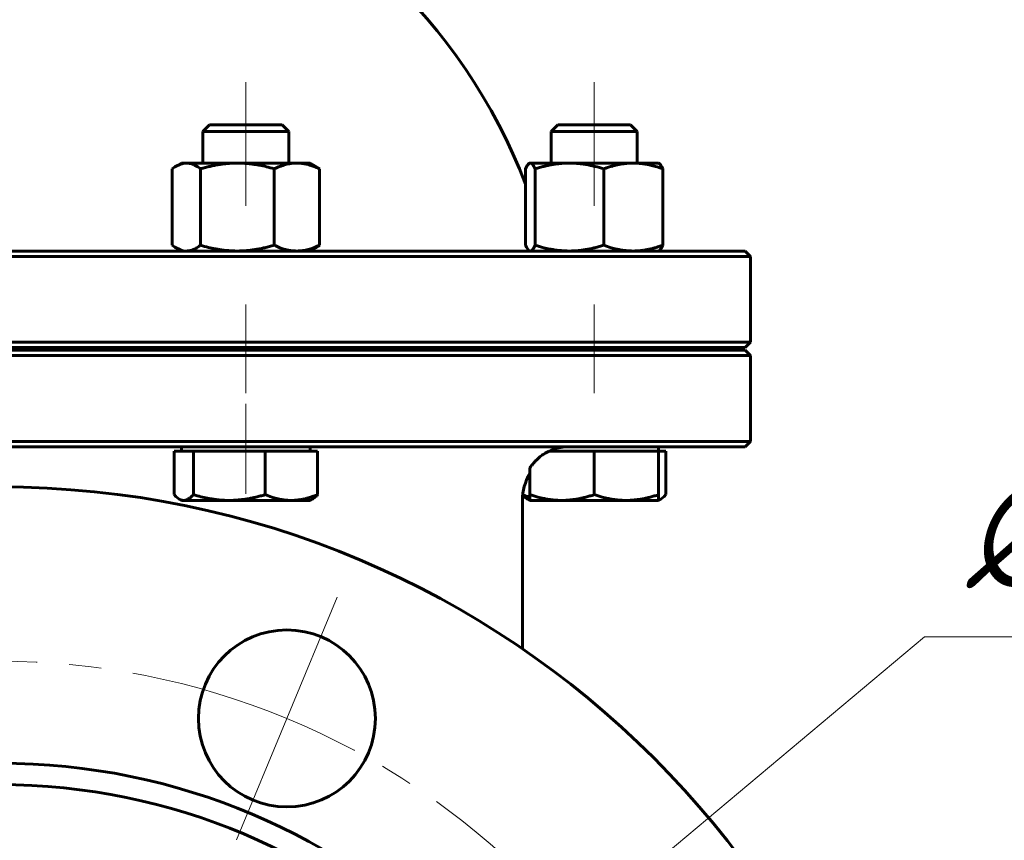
# Model space of a CAD drawing. Header units: millimetres. Extents: x 0 to 594, y 0 to 420.
# Tile 18 of 22: x 429 to 475, y 197 to 235. Entities that reach past the tile are written whole.
import ezdxf

# ---------------------------------------------------------------- set-up
doc = ezdxf.new("R2010")
doc.units = ezdxf.units.MM
for name, pattern in [('K5LT_AXLED', [12, 7.5, -1.5, 1.5, -1.5]), ('K5LT_BASIC', [0]), ('K5LT_THIN', [0])]:
    doc.linetypes.add(name, pattern=pattern)
doc.layers.add('Системный слой', color=7, linetype='Continuous')
doc.layers.add('Системный слой (1)', color=7, linetype='Continuous', true_color=0x6c6c6c)
doc.styles.add('KDIMTEXTSTYLE', font='GOST_AU.SHX', dxfattribs={"width": 0.96, "oblique": 15, "height": 5})
doc.styles.add('KTEXTSTYLE', font='GOST_AU.SHX', dxfattribs={"width": 0.56, "height": 5})
doc.dimstyles.new('KDIMSTYLE (0.25)', dxfattribs={"dimtxt": 5, "dimasz": 1, "dimexe": 2, "dimexo": 0, "dimgap": 1, "dimtad": 1, "dimlfac": 4, "dimtxsty": 'KDIMTEXTSTYLE', "dimsah": 1, "dimcen": 0, "dimdle": 1, "dimadec": 0, "dimazin": 0, "dimtfac": 0.667, "dimtmove": 0, "dimatfit": 3, "dimfxl": 1, "dimtvp": 1, "dimtolj": 1, "dimtzin": 0, "dimarcsym": 0})

# ---------------------------------------------------------------- blocks, each defined once
blk = doc.blocks.new('U49')
at = {"layer": 'Системный слой (1)', "color": 143, "linetype": 'K5LT_BASIC', "lineweight": 60, "true_color": 0x33acca}
for start, end in [(106.6015, 159.0486), (20.9328, 73.3985)]:
    blk.add_arc((428.498, 217.771), 26.25, start, end, dxfattribs=at)
blk = doc.blocks.new('U57')
at = {"layer": 'Системный слой (1)', "color": 143, "linetype": 'K5LT_BASIC', "lineweight": 60, "true_color": 0x33acca}
for p, q in [((438.781, 229.908), (438.285, 229.908)), ((441.671, 229.908), (438.781, 229.908))]:
    blk.add_line(p, q, dxfattribs=at)
blk = doc.blocks.new('U61')
at = {"layer": 'Системный слой (1)', "color": 143, "linetype": 'K5LT_BASIC', "lineweight": 60, "true_color": 0x33acca}
for p, q in [((454.468, 214.839), (454.208, 214.742)), ((454.758, 214.895), (454.468, 214.839)), ((454.981, 214.908), (454.758, 214.895)), ((454.208, 214.742), (454.141, 214.708))]:
    blk.add_line(p, q, dxfattribs=at)
blk = doc.blocks.new('U62')
at = {"layer": 'Системный слой (1)', "color": 143, "linetype": 'K5LT_BASIC', "lineweight": 60, "true_color": 0x33acca}
for p, q in [((452.886, 212.668), (452.995, 212.626)), ((452.995, 212.626), (453.104, 212.587)), ((453.104, 212.587), (453.214, 212.551))]:
    blk.add_line(p, q, dxfattribs=at)
blk = doc.blocks.new('U63')
at = {"layer": 'Системный слой (1)', "color": 143, "linetype": 'K5LT_BASIC', "lineweight": 60, "true_color": 0x33acca}
for p, q in [((453.076, 227.986), (453.015, 227.865)), ((453.133, 228.07), (453.076, 227.986)), ((453.189, 228.118), (453.133, 228.07)), ((453.205, 228.126), (453.189, 228.118)), ((453.222, 228.131), (453.205, 228.126)), ((453.239, 228.133), (453.222, 228.131))]:
    blk.add_line(p, q, dxfattribs=at)
blk = doc.blocks.new('U65')
at = {"layer": 'Системный слой (1)', "color": 143, "linetype": 'K5LT_BASIC', "lineweight": 60, "true_color": 0x33acca}
for p, q in [((459.24, 224.048), (459.296, 224.097)), ((459.24, 224.048), (459.24, 224.048)), ((459.296, 224.097), (459.354, 224.18)), ((459.354, 224.18), (459.416, 224.301))]:
    blk.add_line(p, q, dxfattribs=at)
blk = doc.blocks.new('U66')
at = {"layer": 'Системный слой (1)', "color": 143, "linetype": 'K5LT_BASIC', "lineweight": 60, "true_color": 0x33acca}
for p, q in [((436.544, 224.301), (436.609, 224.254)), ((436.609, 224.254), (436.671, 224.212)), ((436.671, 224.212), (436.733, 224.175)), ((436.733, 224.175), (436.894, 224.096)), ((436.894, 224.096), (437.05, 224.049)), ((437.05, 224.049), (437.205, 224.033))]:
    blk.add_line(p, q, dxfattribs=at)
blk = doc.blocks.new('U68')
at = {"layer": 'Системный слой (1)', "color": 143, "linetype": 'K5LT_BASIC', "lineweight": 60, "true_color": 0x33acca}
for p, q in [((459.254, 228.109), (459.24, 228.118)), ((459.24, 228.118), (459.24, 228.118)), ((459.31, 228.052), (459.254, 228.109)), ((459.369, 227.959), (459.31, 228.052)), ((459.416, 227.865), (459.369, 227.959))]:
    blk.add_line(p, q, dxfattribs=at)
blk = doc.blocks.new('U70')
at = {"layer": 'Системный слой (1)', "color": 143, "linetype": 'K5LT_BASIC', "lineweight": 60, "true_color": 0x33acca}
for p, q in [((453.015, 224.301), (453.061, 224.206)), ((453.061, 224.206), (453.119, 224.114)), ((453.119, 224.114), (453.175, 224.057)), ((453.175, 224.057), (453.189, 224.048)), ((453.189, 224.048), (453.205, 224.04)), ((453.205, 224.04), (453.222, 224.035)), ((453.222, 224.035), (453.239, 224.033))]:
    blk.add_line(p, q, dxfattribs=at)
blk = doc.blocks.new('U71')
at = {"layer": 'Системный слой (1)', "color": 143, "linetype": 'K5LT_BASIC', "lineweight": 60, "true_color": 0x33acca}
for p, q in [((459.397, 212.521), (459.477, 212.59)), ((459.477, 212.59), (459.56, 212.676)), ((459.214, 212.423), (459.249, 212.435)), ((459.249, 212.435), (459.284, 212.45)), ((459.284, 212.45), (459.32, 212.469)), ((459.32, 212.469), (459.397, 212.521))]:
    blk.add_line(p, q, dxfattribs=at)
blk = doc.blocks.new('U72')
at = {"layer": 'Системный слой (1)', "color": 143, "linetype": 'K5LT_BASIC', "lineweight": 60, "true_color": 0x33acca}
for p, q in [((436.609, 227.912), (436.544, 227.865)), ((436.671, 227.954), (436.609, 227.912)), ((436.733, 227.991), (436.671, 227.954)), ((436.894, 228.07), (436.733, 227.991)), ((437.051, 228.117), (436.894, 228.07)), ((437.205, 228.133), (437.051, 228.117))]:
    blk.add_line(p, q, dxfattribs=at)
blk = doc.blocks.new('U73')
at = {"layer": 'Системный слой (1)', "color": 143, "linetype": 'K5LT_BASIC', "lineweight": 60, "true_color": 0x33acca}
for p, q in [((436.632, 212.676), (436.716, 212.59)), ((436.716, 212.59), (436.796, 212.521)), ((436.796, 212.521), (436.872, 212.469)), ((436.872, 212.469), (436.942, 212.435)), ((436.942, 212.435), (437.011, 212.415)), ((437.011, 212.415), (437.08, 212.408))]:
    blk.add_line(p, q, dxfattribs=at)
blk = doc.blocks.new('U74')
at = {"layer": 'Системный слой (1)', "color": 143, "linetype": 'K5LT_BASIC', "lineweight": 60, "true_color": 0x33acca}
for p, q in [((456.214, 229.908), (454.521, 229.908)), ((457.907, 229.908), (456.214, 229.908))]:
    blk.add_line(p, q, dxfattribs=at)
blk = doc.blocks.new('U82')
at = {"layer": 'Системный слой (1)', "color": 30, "linetype": 'K5LT_AXLED', "lineweight": 18, "true_color": 0xff8000}
for p, q in [((441.892, 202.244), (444.236, 207.903)), ((439.548, 196.585), (441.892, 202.244))]:
    blk.add_line(p, q, dxfattribs=at)
for start, end in [(67.5, 112.5), (22.5, 67.5)]:
    blk.add_arc((428.498, 169.908), 35, start, end, dxfattribs=at)
blk = doc.blocks.new('D9')
at = {"layer": 'Системный слой (1)'}
for points in [[(451.912, 188.675), (455.321, 192.391), (451.066, 189.684), (451.873, 189.5)], [(401.674, 147.425), (405.929, 150.132), (405.123, 150.315), (405.083, 151.141)]]:
    blk.add_hatch(color=7, dxfattribs=at).paths.add_polyline_path(points)
at = {"layer": 'Системный слой (1)', "color": 7, "linetype": 'K5LT_THIN', "lineweight": 18, "true_color": 0xffffff}
for p, q in [((455.321, 192.391), (471.623, 206.055)), ((471.623, 206.055), (490.275, 206.055)), ((401.674, 147.425), (455.321, 192.391)), ((451.066, 189.684), (455.321, 192.391)), ((455.321, 192.391), (451.912, 188.675)), ((451.873, 189.5), (451.066, 189.684)), ((451.912, 188.675), (451.873, 189.5)), ((401.674, 147.425), (405.083, 151.141)), ((405.083, 151.141), (405.123, 150.315)), ((405.929, 150.132), (401.674, 147.425)), ((405.123, 150.315), (405.929, 150.132))]:
    blk.add_line(p, q, dxfattribs=at)
blk.add_wipeout([(473.623, 207.055), (473.623, 214.437), (487.689, 214.437), (487.689, 207.055)]).dxf.layer = 'Системный слой (1)'
at = {"layer": 'Системный слой (1)', "color": 7, "char_height": 5, "attachment_point": 1, "style": 'KTEXTSTYLE'}
for s, insert in [('\\H5.0;\\W1.000;\\Q15;\\Q15;\\W0.960;∅', (473.623, 213.642)), ('\\H5.0;\\W1.000;\\Q15;\\Q15;\\W0.960;280', (476.93, 213.642))]:
    blk.add_mtext(s, dxfattribs=dict(at, insert=insert))
blk = doc.blocks.new('KDIMARROW_01')
at = {"layer": 'Системный слой'}
blk.add_hatch(color=0, dxfattribs=at).paths.add_polyline_path([(-5, -0.658), (0, 0), (-5, 0.658), (-4.5, 0)])
at = {"layer": 'Системный слой', "color": 0, "linetype": 'K5LT_THIN', "lineweight": 18}
for p, q in [((-4.5, 0), (-5, 0.658)), ((-5, 0.658), (0, 0)), ((0, 0), (-5, -0.658)), ((-5, -0.658), (-4.5, 0))]:
    blk.add_line(p, q, dxfattribs=at)
at = {"layer": 'Системный слой (1)', "color": 0, "linetype": 'K5LT_THIN', "lineweight": 18}
blk.add_line((243.405, 169.908), (243.155, 169.908), dxfattribs=at)
blk = doc.blocks.new('D10')
at = {"layer": 'Системный слой (1)'}
for points in [[(417.416, 178.075), (412.889, 180.298), (416.687, 176.979), (416.635, 177.804)], [(444.106, 159.518), (440.309, 162.837), (440.36, 162.012), (439.579, 161.741)]]:
    blk.add_hatch(color=7, dxfattribs=at).paths.add_polyline_path(points)
at = {"layer": 'Системный слой (1)', "color": 7, "linetype": 'K5LT_THIN', "lineweight": 18, "true_color": 0xffffff}
for p, q in [((379.919, 202.244), (359.68, 202.244)), ((412.889, 180.298), (379.919, 202.244)), ((412.889, 180.298), (417.416, 178.075)), ((416.687, 176.979), (412.889, 180.298)), ((444.106, 159.518), (412.889, 180.298)), ((417.416, 178.075), (416.635, 177.804)), ((416.635, 177.804), (416.687, 176.979)), ((440.36, 162.012), (440.309, 162.837)), ((440.309, 162.837), (444.106, 159.518)), ((439.579, 161.741), (440.36, 162.012)), ((444.106, 159.518), (439.579, 161.741))]:
    blk.add_line(p, q, dxfattribs=at)
blk.add_wipeout([(361.68, 203.244), (361.68, 210.626), (377.27, 210.626), (377.27, 203.244)]).dxf.layer = 'Системный слой (1)'
at = {"layer": 'Системный слой (1)', "color": 7, "insert": (361.68, 209.831), "char_height": 5, "attachment_point": 1, "style": 'KTEXTSTYLE'}
blk.add_mtext('\\H5.0;\\W1.000;\\Q15;\\Q15;\\W0.960;DN150', dxfattribs=at)

msp = doc.modelspace()

# ---------------------------------------------------------------- linework, layer by layer
at = {"layer": 'Системный слой (1)', "color": 30, "linetype": 'K5LT_AXLED', "lineweight": 18, "true_color": 0xff8000}
for p, q in [((439.9782, 226.133), (439.9782, 231.908)), ((456.2141, 231.908), (456.2141, 226.133)), ((439.9782, 217.408), (439.9782, 221.533)), ((456.2141, 221.533), (456.2141, 217.408)), ((439.9782, 212.7079), (439.9782, 216.908))]:
    msp.add_line(p, q, dxfattribs=at)
at = {"layer": 'Системный слой (1)', "color": 143, "linetype": 'K5LT_BASIC', "lineweight": 60, "true_color": 0x33acca}
for p, q in [((438.2849, 229.908), (437.9782, 229.6012)), ((437.9782, 228.133), (437.9782, 229.6012)), ((437.9782, 229.6012), (438.564, 229.6012)), ((438.564, 229.6012), (441.9782, 229.6012)), ((441.6715, 229.908), (441.9782, 229.6012)), ((441.9782, 228.133), (441.9782, 229.6012)), ((454.5208, 229.908), (454.2141, 229.6012)), ((454.2141, 229.6012), (456.2141, 229.6012)), ((454.2141, 228.133), (454.2141, 229.6012)), ((456.2141, 229.6012), (458.2141, 229.6012)), ((457.9073, 229.908), (458.2141, 229.6012)), ((458.2141, 228.133), (458.2141, 229.6012)), ((436.5442, 227.865), (436.5442, 224.3009)), ((436.9782, 228.133), (436.7325, 227.9911)), ((436.9782, 228.133), (437.2052, 228.133)), ((437.2052, 228.133), (439.5832, 228.133)), ((437.8662, 227.865), (437.8662, 224.3009)), ((439.5832, 228.133), (442.3561, 228.133)), ((441.3002, 227.865), (441.3002, 224.3009)), ((442.3561, 228.133), (442.9782, 228.133)), ((442.9782, 228.133), (443.2238, 227.9911)), ((443.4121, 227.865), (443.4121, 224.3009)), ((453.0158, 227.8663), (453.0121, 227.865)), ((453.0121, 227.865), (453.0121, 227.1574)), ((453.0152, 227.865), (453.0152, 224.3009)), ((453.1886, 228.1183), (453.1877, 228.1178)), ((453.2141, 228.133), (453.1886, 228.1183)), ((453.2141, 228.133), (453.2393, 228.133)), ((453.2393, 228.133), (455.0628, 228.133)), ((453.4634, 227.865), (453.4634, 224.3009)), ((455.0628, 228.133), (458.0376, 228.133)), ((456.6623, 227.865), (456.6623, 224.3009)), ((458.0376, 228.133), (459.2141, 228.133)), ((459.2141, 228.133), (459.2395, 228.1183)), ((459.2395, 228.1183), (459.2404, 228.1178)), ((459.413, 227.865), (459.413, 224.3009)), ((459.416, 227.865), (459.416, 224.3009)), ((463.2477, 224.033), (393.7477, 224.033)), ((436.9782, 224.033), (436.7325, 224.1748)), ((442.9782, 224.033), (443.2238, 224.1748)), ((453.2141, 224.033), (453.1886, 224.0476)), ((459.2141, 224.033), (459.2395, 224.0476)), ((459.2395, 224.0476), (459.2404, 224.0482)), ((463.2477, 224.033), (463.4977, 223.783)), ((393.4977, 223.783), (463.4977, 223.783)), ((463.4977, 219.783), (463.4977, 223.783)), ((463.4977, 219.783), (393.4977, 219.783)), ((393.7477, 219.533), (463.2477, 219.533)), ((437.9782, 219.408), (437.9782, 219.533)), ((441.9782, 219.408), (441.9782, 219.533)), ((453.4977, 219.408), (453.4977, 219.533)), ((454.2141, 219.408), (454.2141, 219.533)), ((458.2141, 219.408), (458.2141, 219.533)), ((463.2477, 219.533), (463.4977, 219.783)), ((393.4977, 219.158), (463.4977, 219.158)), ((463.2477, 219.408), (393.7477, 219.408)), ((463.2477, 219.408), (463.4977, 219.158)), ((463.4977, 215.158), (463.4977, 219.158)), ((463.4977, 215.158), (393.4977, 215.158)), ((393.7477, 214.908), (463.2477, 214.908)), ((436.9782, 214.7079), (436.9782, 214.908)), ((442.9782, 214.7079), (442.9782, 214.908)), ((459.2141, 214.7079), (459.2141, 214.908)), ((463.2477, 214.908), (463.4977, 215.158)), ((436.6321, 214.7079), (437.0804, 214.7079)), ((436.6321, 214.7079), (436.6321, 212.6759)), ((437.0804, 214.7079), (437.5287, 214.7079)), ((437.5287, 214.7079), (439.2017, 214.7079)), ((437.5287, 214.7079), (437.5287, 212.6759)), ((439.2017, 214.7079), (440.8748, 214.7079)), ((440.8748, 214.7079), (442.0995, 214.7079)), ((440.8748, 214.7079), (440.8748, 212.6759)), ((442.0995, 214.7079), (443.3242, 214.7079)), ((443.3242, 214.7079), (443.3242, 212.6759)), ((454.1138, 214.7079), (454.7141, 214.7079)), ((454.7141, 214.7079), (456.2141, 214.7079)), ((456.2141, 214.7079), (457.7141, 214.7079)), ((456.2141, 214.7079), (456.2141, 212.6759)), ((457.7141, 214.7079), (459.2141, 214.7079)), ((459.2141, 214.7079), (459.5601, 214.7079)), ((459.2141, 214.7079), (459.2141, 212.6759)), ((459.5601, 214.7079), (459.5601, 212.6759)), ((453.2141, 213.9173), (453.2141, 212.6759)), ((453.2141, 212.4079), (453.2141, 212.6759)), ((459.2141, 212.6759), (459.2141, 212.4079)), ((436.9782, 212.4079), (436.8723, 212.469)), ((437.0804, 212.4079), (436.9782, 212.4079)), ((439.2017, 212.4079), (437.0804, 212.4079)), ((442.0995, 212.4079), (439.2017, 212.4079)), ((442.9782, 212.4079), (442.0995, 212.4079)), ((442.9782, 212.4079), (443.084, 212.469)), ((452.8727, 212.408), (452.8727, 210.6856)), ((453.2141, 212.4079), (453.1082, 212.469)), ((454.7141, 212.4079), (453.2141, 212.4079)), ((457.7141, 212.4079), (454.7141, 212.4079)), ((459.2141, 212.4079), (457.7141, 212.4079)), ((459.2141, 212.4079), (459.3199, 212.469)), ((452.8727, 210.6856), (452.8727, 205.4836))]:
    msp.add_line(p, q, dxfattribs=at)
for centre, radius in [((428.4977, 169.908), 43.125), ((441.8916, 202.2437), 4.125), ((428.4977, 169.908), 30.25), ((428.4977, 169.908), 29.25)]:
    msp.add_circle(centre, radius, dxfattribs=at)
msp.add_arc((455.3727, 212.408), 2.5, 149.75765, 179.99999, dxfattribs=at)
for points, knots in [([(437.8662, 227.865), (437.8091, 227.9082), (437.7133, 227.9734), (437.594, 228.0377), (437.4911, 228.0817), (437.3965, 228.1111), (437.2984, 228.1291), (437.2367, 228.133), (437.2052, 228.133)], [0, 0, 0, 0, 2.0992976, 3.6661943, 4.8141621, 6.3662407, 7.6678686, 9, 9, 9, 9]), ([(439.5832, 228.133), (439.5084, 228.133), (439.3615, 228.1298), (439.1425, 228.1155), (438.9307, 228.0931), (438.7234, 228.0633), (438.517, 228.0262), (438.3072, 227.9814), (438.0906, 227.9282), (437.9422, 227.8871), (437.8662, 227.865)], [0, 0, 0, 0, 1.5561945, 3.0194364, 4.4038421, 5.7276839, 7.0281179, 8.3245101, 9.6434552, 11, 11, 11, 11]), ([(441.3002, 227.865), (441.1746, 227.9016), (440.9429, 227.9633), (440.6684, 228.0228), (440.4511, 228.0616), (440.2462, 228.092), (440.0156, 228.1168), (439.7857, 228.1304), (439.6446, 228.133), (439.5832, 228.133)], [0, 0, 0, 0, 1.9742513, 3.7680806, 4.7008541, 5.7979446, 7.4303614, 8.8873454, 10, 10, 10, 10]), ([(442.3561, 228.133), (442.3101, 228.133), (442.2198, 228.1298), (442.0851, 228.1155), (441.9549, 228.0931), (441.8274, 228.0633), (441.7004, 228.0262), (441.5714, 227.9814), (441.4382, 227.9282), (441.3469, 227.8871), (441.3002, 227.865)], [0, 0, 0, 0, 1.5561945, 3.0194364, 4.4038421, 5.7276839, 7.0281179, 8.3245101, 9.6434552, 11, 11, 11, 11]), ([(443.4121, 227.865), (443.3209, 227.9082), (443.1678, 227.9734), (442.9772, 228.0377), (442.8128, 228.0817), (442.6617, 228.1111), (442.505, 228.1291), (442.4063, 228.133), (442.3561, 228.133)], [0, 0, 0, 0, 2.0992976, 3.6661943, 4.8141621, 6.3662407, 7.6678686, 9, 9, 9, 9]), ([(453.0121, 227.865), (453.0281, 227.9), (453.0579, 227.9601), (453.0984, 228.027), (453.1357, 228.0755), (453.1647, 228.1029), (453.1822, 228.1146), (453.1877, 228.1178)], [0, 0, 0, 0, 1.9873205, 3.838925, 5.4823064, 7.2028482, 8, 8, 8, 8]), ([(453.4634, 227.865), (453.444, 227.9082), (453.4115, 227.9734), (453.3711, 228.0377), (453.3362, 228.0817), (453.3041, 228.1111), (453.2709, 228.1291), (453.2499, 228.133), (453.2393, 228.133)], [0, 0, 0, 0, 2.0992976, 3.6661943, 4.8141621, 6.3662407, 7.6678686, 9, 9, 9, 9]), ([(455.0628, 228.133), (454.9931, 228.133), (454.8563, 228.1298), (454.6523, 228.1155), (454.455, 228.0931), (454.2619, 228.0633), (454.0696, 228.0262), (453.8741, 227.9814), (453.6724, 227.9282), (453.5341, 227.8871), (453.4634, 227.865)], [0, 0, 0, 0, 1.5561945, 3.0194364, 4.4038421, 5.7276839, 7.0281179, 8.3245101, 9.6434552, 11, 11, 11, 11]), ([(456.6623, 227.865), (456.524, 227.9082), (456.2922, 227.9734), (456.0035, 228.0377), (455.7545, 228.0817), (455.5256, 228.1111), (455.2884, 228.1291), (455.1389, 228.133), (455.0628, 228.133)], [0, 0, 0, 0, 2.0992976, 3.6661943, 4.8141621, 6.3662407, 7.6678686, 9, 9, 9, 9]), ([(458.0376, 228.133), (457.9777, 228.133), (457.86, 228.1298), (457.6846, 228.1155), (457.515, 228.0931), (457.3489, 228.0633), (457.1835, 228.0262), (457.0155, 227.9814), (456.842, 227.9282), (456.7231, 227.8871), (456.6623, 227.865)], [0, 0, 0, 0, 1.5561945, 3.0194364, 4.4038421, 5.7276839, 7.0281179, 8.3245101, 9.6434552, 11, 11, 11, 11]), ([(459.413, 227.865), (459.2941, 227.9082), (459.0947, 227.9734), (458.8464, 228.0377), (458.6324, 228.0817), (458.4356, 228.1111), (458.2315, 228.1291), (458.103, 228.133), (458.0376, 228.133)], [0, 0, 0, 0, 2.0992976, 3.6661943, 4.8141621, 6.3662407, 7.6678686, 9, 9, 9, 9]), ([(459.2395, 228.1183), (459.2518, 228.1112), (459.275, 228.093), (459.3096, 228.0529), (459.3461, 227.9985), (459.3805, 227.935), (459.4041, 227.8847), (459.413, 227.865)], [0, 0, 0, 0, 1.7965614, 3.3798847, 4.9691862, 6.8869487, 8, 8, 8, 8]), ([(437.2052, 224.033), (437.234, 224.033), (437.2906, 224.0362), (437.3749, 224.0504), (437.4564, 224.0728), (437.5362, 224.1027), (437.6157, 224.1398), (437.6965, 224.1845), (437.7798, 224.2377), (437.837, 224.2788), (437.8662, 224.3009)], [0, 0, 0, 0, 1.5561945, 3.0194364, 4.4038421, 5.7276839, 7.0281179, 8.3245101, 9.6434552, 11, 11, 11, 11]), ([(437.8662, 224.3009), (437.9918, 224.2643), (438.2235, 224.2026), (438.498, 224.1431), (438.7153, 224.1044), (438.9202, 224.0739), (439.1507, 224.0491), (439.3807, 224.0355), (439.5218, 224.033), (439.5832, 224.033)], [0, 0, 0, 0, 1.9742513, 3.7680806, 4.7008541, 5.7979446, 7.4303614, 8.8873454, 10, 10, 10, 10]), ([(439.5832, 224.033), (439.658, 224.033), (439.8049, 224.0362), (440.0239, 224.0504), (440.2357, 224.0728), (440.443, 224.1027), (440.6494, 224.1398), (440.8592, 224.1845), (441.0758, 224.2377), (441.2242, 224.2788), (441.3002, 224.3009)], [0, 0, 0, 0, 1.5561945, 3.0194364, 4.4038421, 5.7276839, 7.0281179, 8.3245101, 9.6434552, 11, 11, 11, 11]), ([(441.3002, 224.3009), (441.3914, 224.2577), (441.5445, 224.1925), (441.7351, 224.1282), (441.8995, 224.0842), (442.0506, 224.0548), (442.2072, 224.0368), (442.3059, 224.033), (442.3561, 224.033)], [0, 0, 0, 0, 2.0992976, 3.6661943, 4.8141621, 6.3662407, 7.6678686, 9, 9, 9, 9]), ([(442.3561, 224.033), (442.4022, 224.033), (442.4925, 224.0362), (442.6272, 224.0504), (442.7574, 224.0728), (442.8849, 224.1027), (443.0119, 224.1398), (443.1409, 224.1845), (443.2741, 224.2377), (443.3654, 224.2788), (443.4121, 224.3009)], [0, 0, 0, 0, 1.5561945, 3.0194364, 4.4038421, 5.7276839, 7.0281179, 8.3245101, 9.6434552, 11, 11, 11, 11]), ([(453.2393, 224.033), (453.249, 224.033), (453.2682, 224.0362), (453.2968, 224.0504), (453.3244, 224.0728), (453.3515, 224.1027), (453.3785, 224.1398), (453.4058, 224.1845), (453.4341, 224.2377), (453.4535, 224.2788), (453.4634, 224.3009)], [0, 0, 0, 0, 1.5561945, 3.0194364, 4.4038421, 5.7276839, 7.0281179, 8.3245101, 9.6434552, 11, 11, 11, 11]), ([(453.4634, 224.3009), (453.6016, 224.2577), (453.8335, 224.1925), (454.1222, 224.1282), (454.3711, 224.0842), (454.6, 224.0548), (454.8373, 224.0368), (454.9868, 224.033), (455.0628, 224.033)], [0, 0, 0, 0, 2.0992976, 3.6661943, 4.8141621, 6.3662407, 7.6678686, 9, 9, 9, 9]), ([(455.0628, 224.033), (455.1325, 224.033), (455.2694, 224.0362), (455.4734, 224.0504), (455.6706, 224.0728), (455.8638, 224.1027), (456.0561, 224.1398), (456.2515, 224.1845), (456.4532, 224.2377), (456.5915, 224.2788), (456.6623, 224.3009)], [0, 0, 0, 0, 1.5561945, 3.0194364, 4.4038421, 5.7276839, 7.0281179, 8.3245101, 9.6434552, 11, 11, 11, 11]), ([(456.6623, 224.3009), (456.7812, 224.2577), (456.9805, 224.1925), (457.2288, 224.1282), (457.4428, 224.0842), (457.6397, 224.0548), (457.8437, 224.0368), (457.9722, 224.033), (458.0376, 224.033)], [0, 0, 0, 0, 2.0992976, 3.6661943, 4.8141621, 6.3662407, 7.6678686, 9, 9, 9, 9]), ([(458.0376, 224.033), (458.0976, 224.033), (458.2152, 224.0362), (458.3907, 224.0504), (458.5603, 224.0728), (458.7263, 224.1027), (458.8917, 224.1398), (459.0598, 224.1845), (459.2332, 224.2377), (459.3521, 224.2788), (459.413, 224.3009)], [0, 0, 0, 0, 1.5561945, 3.0194364, 4.4038421, 5.7276839, 7.0281179, 8.3245101, 9.6434552, 11, 11, 11, 11]), ([(459.413, 224.3009), (459.3973, 224.2659), (459.3679, 224.2058), (459.328, 224.1386), (459.2912, 224.09), (459.2624, 224.0624), (459.245, 224.0508), (459.2395, 224.0476)], [0, 0, 0, 0, 1.9771957, 3.8228541, 5.4669918, 7.1962948, 8, 8, 8, 8]), ([(453.2141, 213.9173), (453.236, 213.9498), (453.2722, 214.001), (453.3474, 214.0988), (453.4356, 214.2019), (453.5615, 214.3295), (453.7031, 214.4528), (453.8896, 214.5879), (454.0302, 214.6676), (454.1138, 214.7079)], [0, 0, 0, 0, 0.9355593, 1.5021576, 2.9717341, 4.2284344, 5.8955777, 7.6214883, 10, 10, 10, 10]), ([(453.2139, 213.6674), (453.207, 213.6542), (453.2, 213.6419), (453.1837, 213.6127), (453.1745, 213.5958), (453.1566, 213.5618), (453.1478, 213.5446), (453.1306, 213.5101), (453.1222, 213.4928), (453.114, 213.4754)], [2.0371762, 2.0371762, 2.0371762, 2.0371762, 3.2192371, 3.2192371, 4.8288557, 4.8288557, 6.4384743, 6.4384743, 8.0468885, 8.0468885, 8.0468885, 8.0468885]), ([(437.0804, 212.4079), (437.0999, 212.4079), (437.1383, 212.4111), (437.1955, 212.4254), (437.2508, 212.4478), (437.3049, 212.4777), (437.3588, 212.5147), (437.4136, 212.5595), (437.4701, 212.6127), (437.5089, 212.6538), (437.5287, 212.6759)], [0, 0, 0, 0, 1.5561945, 3.0194364, 4.4038421, 5.7276839, 7.0281179, 8.3245101, 9.6434552, 11, 11, 11, 11]), ([(437.5287, 212.6759), (437.6511, 212.6393), (437.8768, 212.5776), (438.1443, 212.5181), (438.356, 212.4793), (438.5557, 212.4489), (438.7803, 212.4241), (439.0044, 212.4105), (439.1419, 212.4079), (439.2017, 212.4079)], [0, 0, 0, 0, 1.9742513, 3.7680806, 4.7008541, 5.7979446, 7.4303614, 8.8873454, 10, 10, 10, 10]), ([(439.2017, 212.4079), (439.2746, 212.4079), (439.4178, 212.4111), (439.6312, 212.4254), (439.8375, 212.4478), (440.0395, 212.4777), (440.2407, 212.5147), (440.4451, 212.5595), (440.6561, 212.6127), (440.8008, 212.6538), (440.8748, 212.6759)], [0, 0, 0, 0, 1.5561945, 3.0194364, 4.4038421, 5.7276839, 7.0281179, 8.3245101, 9.6434552, 11, 11, 11, 11]), ([(440.8748, 212.6759), (440.9806, 212.6327), (441.1581, 212.5675), (441.3792, 212.5032), (441.5699, 212.4592), (441.7451, 212.4298), (441.9268, 212.4118), (442.0413, 212.4079), (442.0995, 212.4079)], [0, 0, 0, 0, 2.0992976, 3.6661943, 4.8141621, 6.3662407, 7.6678686, 9, 9, 9, 9]), ([(442.0995, 212.4079), (442.1529, 212.4079), (442.2577, 212.4111), (442.4139, 212.4254), (442.5649, 212.4478), (442.7128, 212.4777), (442.8601, 212.5147), (443.0097, 212.5595), (443.1642, 212.6127), (443.2701, 212.6538), (443.3242, 212.6759)], [0, 0, 0, 0, 1.5561945, 3.0194364, 4.4038421, 5.7276839, 7.0281179, 8.3245101, 9.6434552, 11, 11, 11, 11]), ([(443.3242, 212.6759), (443.2945, 212.6427), (443.2394, 212.5859), (443.1593, 212.5174), (443.1095, 212.4837), (443.084, 212.469)], [0, 0, 0, 0, 2.094107, 3.9598557, 6, 6, 6, 6]), ([(453.1082, 212.469), (453.0831, 212.4835), (453.0352, 212.5158), (452.9607, 212.579), (452.9112, 212.6289), (452.8851, 212.6571)], [0, 0, 0, 0, 2.1505123, 4.0134917, 6, 6, 6, 6]), ([(453.2141, 212.6759), (453.3437, 212.6327), (453.5611, 212.5675), (453.8319, 212.5032), (454.0654, 212.4592), (454.28, 212.4298), (454.5026, 212.4118), (454.6428, 212.4079), (454.7141, 212.4079)], [0, 0, 0, 0, 2.0992976, 3.6661943, 4.8141621, 6.3662407, 7.6678686, 9, 9, 9, 9]), ([(454.7141, 212.4079), (454.7794, 212.4079), (454.9078, 212.4111), (455.0991, 212.4254), (455.2841, 212.4478), (455.4652, 212.4777), (455.6456, 212.5147), (455.8288, 212.5595), (456.018, 212.6127), (456.1477, 212.6538), (456.2141, 212.6759)], [0, 0, 0, 0, 1.5561945, 3.0194364, 4.4038421, 5.7276839, 7.0281179, 8.3245101, 9.6434552, 11, 11, 11, 11]), ([(456.2141, 212.6759), (456.3437, 212.6327), (456.5611, 212.5675), (456.8319, 212.5032), (457.0654, 212.4592), (457.28, 212.4298), (457.5026, 212.4118), (457.6428, 212.4079), (457.7141, 212.4079)], [0, 0, 0, 0, 2.0992976, 3.6661943, 4.8141621, 6.3662407, 7.6678686, 9, 9, 9, 9]), ([(457.7141, 212.4079), (457.7794, 212.4079), (457.9078, 212.4111), (458.0991, 212.4254), (458.2841, 212.4478), (458.4652, 212.4777), (458.6456, 212.5147), (458.8288, 212.5595), (459.018, 212.6127), (459.1477, 212.6538), (459.2141, 212.6759)], [0, 0, 0, 0, 1.5561945, 3.0194364, 4.4038421, 5.7276839, 7.0281179, 8.3245101, 9.6434552, 11, 11, 11, 11])]:
    msp.add_open_spline(points, degree=3, knots=knots, dxfattribs=at)
for points in [[(443.2238, 227.9911), (443.2843, 227.9562), (443.3467, 227.9145), (443.4121, 227.865)], [(443.4121, 224.3009), (443.3467, 224.2514), (443.2843, 224.2097), (443.2238, 224.1748)]]:
    msp.add_open_spline(points, degree=3, dxfattribs=at)

# ---------------------------------------------------------------- block references
at = {"layer": 'Системный слой (1)'}
for name in ['U49', 'U57', 'U74', 'U72', 'U63', 'U68', 'U66', 'U70', 'U65', 'U61', 'U73', 'U62', 'U71', 'U82']:
    msp.add_blockref(name, (0, 0), dxfattribs=at)

# ---------------------------------------------------------------- next in the draw order: dimensions: what is measured, and where the dimension line sits
at = {"layer": 'Системный слой (1)', "color": 7}
dim = msp.add_diameter_dim_2p(p1=(321.2032, 79.9752), p2=(535.7921, 259.8407), dimstyle='KDIMSTYLE (0.25)', override={"dimtih": 1, "dimtoh": 1, "dimpost": '\\H5.0;\\W0.960;\\Q15;<>', "dimblk1": 'KDIMARROW_01', "dimblk2": 'KDIMARROW_01', "dimclrt": 7, "dimtol": 1, "dimtp": 0, "dimtm": 0, "dimtdec": 5, "dimtmove": 1, "dimatfit": 2, "dimtolj": 1}, dxfattribs=at)
dim.commit()
dim.dimension.update_dxf_attribs({"geometry": 'D9', "text_midpoint": (473.6227, 206.0548), "dimtype": 163})

# ---------------------------------------------------------------- next in the draw order: dimensions: what is measured, and where the dimension line sits
dim = msp.add_diameter_dim_2p(p1=(490.9309, 128.3497), p2=(366.0644, 211.4662), dimstyle='KDIMSTYLE (0.25)', override={"dimtih": 1, "dimtoh": 1, "dimpost": '\\H5.0;\\W0.960;\\Q15;<>', "dimblk1": 'KDIMARROW_01', "dimblk2": 'KDIMARROW_01', "dimclrt": 7, "dimtol": 1, "dimtp": 0, "dimtm": 0, "dimtdec": 5, "dimtmove": 1, "dimatfit": 2, "dimtolj": 1}, dxfattribs=at)
dim.commit()
dim.dimension.update_dxf_attribs({"geometry": 'D10', "text_midpoint": (377.9194, 202.2437), "dimtype": 163})

doc.saveas('drawing.dxf')
